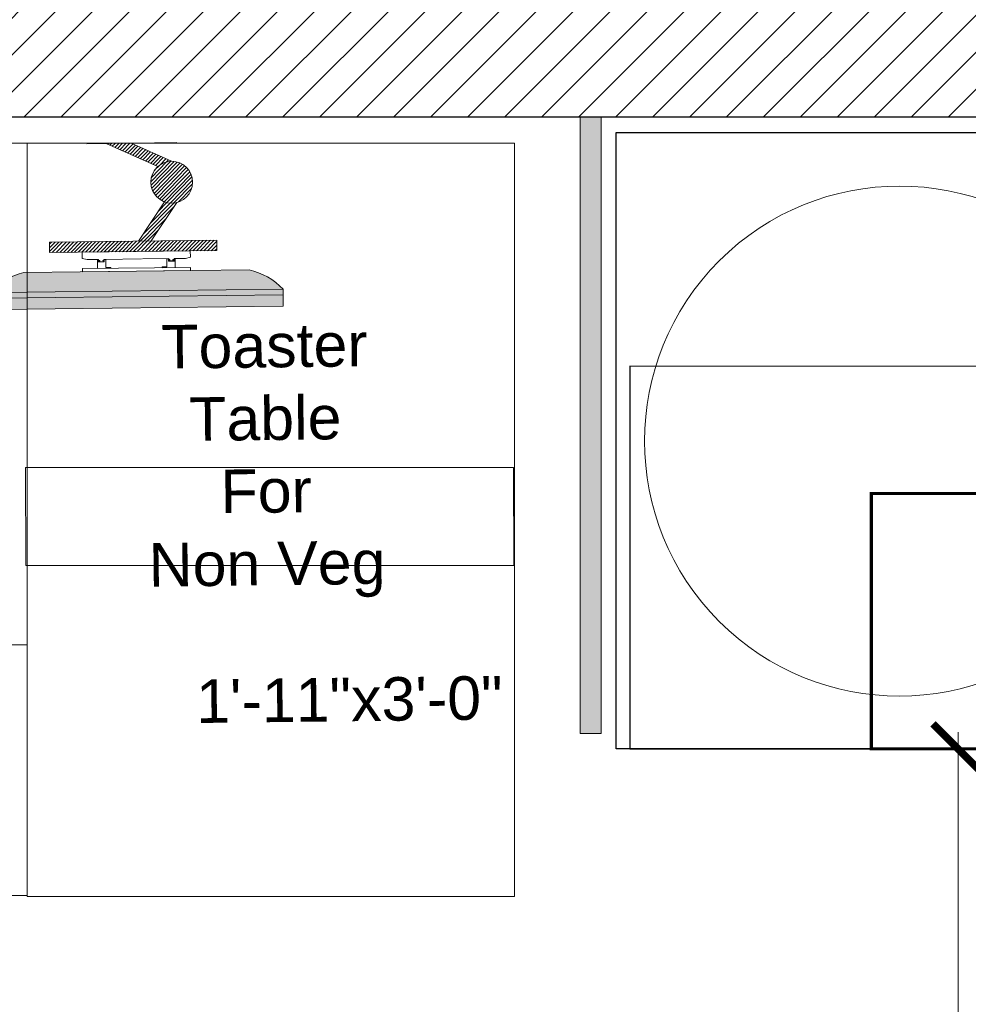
# Model space of a CAD drawing. Header units: millimetres. Extents: x -39166 to 36719, y -31650 to 11510.
# Tile 16 of 38: x 1287 to 2421, y -23406 to -22229. Entities that reach past the tile are written whole.
import ezdxf

# ---------------------------------------------------------------- set-up
doc = ezdxf.new("R2010")
doc.units = ezdxf.units.MM
doc.header["$LTSCALE"] = 500
doc.header["$MEASUREMENT"] = 0
doc.header["$PDMODE"] = 35
doc.header["$PDSIZE"] = -9
doc.linetypes.add('DOT2', pattern=[0.125, 0, -0.125])
doc.linetypes.add('L1-1 08-30-2012$0$HIDDENX2', pattern=[0.75, 0.5, -0.25])
for name, color, linetype, lineweight in [('02_EQUIPMENT', 124, 'Continuous', 0), ('02_EQUIPMENT-NON VEG', 1, 'Continuous', 0), ('02_EQUIPMENT-TEXT', 7, 'Continuous', 0), ('boh partition', 7, 'Continuous', 5), ('DIM', 7, 'Continuous', 9), ('equipment', 124, 'Continuous', 0), ('TEXT-1', 7, 'Continuous', 5)]:
    doc.layers.add(name, color=color, linetype=linetype, lineweight=lineweight)
doc.styles.add('DIM_75', font='arial.ttf', dxfattribs={"height": 4.5})
doc.styles.get("Standard").update_dxf_attribs({"font": 'arial.ttf', "height": 100})
doc.dimstyles.new('FT-Mts', dxfattribs={"dimscale": 10, "dimtxt": 20, "dimasz": 6, "dimexe": 5, "dimexo": 5, "dimgap": 2, "dimtad": 0, "dimtoh": 1, "dimdec": 0, "dimzin": 9, "dimdsep": 46, "dimtxsty": 'Standard', "dimblk": 'ARCHTICK', "dimcen": 5, "dimdle": 2, "dimclrd": 256, "dimclre": 253, "dimclrt": 6, "dimadec": 0, "dimazin": 2, "dimtfac": 1, "dimtdec": 0, "dimtofl": 0, "dimtmove": 0, "dimatfit": 3, "dimfxl": 0, "dimtolj": 1, "dimtzin": 0, "dimlwd": -1, "dimlwe": 0, "dimarcsym": 0})

# ---------------------------------------------------------------- blocks, each defined once
blk = doc.blocks.new('COMBINED BURGER STATION')
blk.add_line((-9.313225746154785e-10, 0), (-9.313225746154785e-10, -35.97400011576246))
for points in [[(-57.00000000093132, -35.97400011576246), (-57.00000000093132, 0), (0, 0), (0, -35.97400011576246), (-57.00000000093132, -35.97400011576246)], [(0, -23.9966263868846), (-57.00000000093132, -23.9966263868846)]]:
    blk.add_lwpolyline(points)
blk = doc.blocks.new('sd sd fsd')
at = {"ltscale": 2}
for points in [[(-562151.5604830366, -31360.38950733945), (-562151.5604830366, -31360.92796887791), (-562165.5604830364, -31360.92796887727), (-562165.5604830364, -31360.3895073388)], [(-562151.5604830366, -31360.92796887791), (-562151.5604830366, -31361.19719964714), (-562165.5604830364, -31361.19719964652), (-562165.5604830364, -31360.92796887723)]]:
    blk.add_hatch(color=252, dxfattribs=at).paths.add_polyline_path(points)
h = blk.add_hatch(color=252, dxfattribs=at)
edge = h.paths.add_edge_path()
edge.add_line((-562153.1758676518, -31362.13950733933), (-562163.9450984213, -31362.13950733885))
edge.add_arc((-562163.2842941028, -31359.15093070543), 3.060760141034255, 221.9551948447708, 257.53193081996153, ccw=False)
edge.add_line((-562165.5604830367, -31361.19719964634), (-562151.5604830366, -31361.19719964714))
edge.add_arc((-562153.8366719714, -31359.15093070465), 3.060760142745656, 282.4680691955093, 318.0448051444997, ccw=False)
h = blk.add_hatch()
h.set_pattern_fill('ANSI31', color=8, style=0)
h.set_pattern_definition([(315, (-187.2075386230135, -62433.52957595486), (-0.0883883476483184, -0.0883883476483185), [])])
h.paths.add_polyline_path([(-562158.749360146, -31368.26793557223), (-562159.942970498, -31368.26793557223), (-562157.4830188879, -31367.13310236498, 0.1814990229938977), (-562156.8250453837, -31367.38020416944)])
h.paths.add_polyline_path([(-562157.8248818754, -31366.38020418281, -1), (-562155.8248818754, -31366.38020418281, -1)])
h.paths.add_polyline_path([(-562156.5973505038, -31365.40643343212, 0.1481835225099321), (-562157.1761358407, -31365.44392396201), (-562158.4395416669, -31363.58181503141), (-562157.8353197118, -31363.58181503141)])
h.paths.add_polyline_path([(-562154.7033590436, -31363.58181503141), (-562162.7033590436, -31363.58181503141), (-562162.7033590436, -31363.08181503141), (-562154.7033590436, -31363.08181503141)])
at = {"color": 8}
for p, q in [((-562151.5604830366, -31360.38950733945), (-562165.5604830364, -31360.38950733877)), ((-562165.5604830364, -31360.38950733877), (-562165.5604830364, -31360.92796887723)), ((-562151.5604830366, -31360.92796887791), (-562151.5604830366, -31360.38950733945)), ((-562151.5604830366, -31360.92796887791), (-562165.5604830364, -31360.92796887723)), ((-562165.5604830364, -31360.92796887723), (-562165.5604830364, -31361.19719964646)), ((-562165.5604830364, -31360.92796887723), (-562151.5604830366, -31360.92796887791)), ((-562151.5604830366, -31361.19719964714), (-562151.5604830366, -31360.92796887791)), ((-562165.5604830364, -31361.19719964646), (-562151.5604830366, -31361.19719964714)), ((-562163.9450984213, -31362.13950733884), (-562153.175867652, -31362.13950733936)), ((-562161.1457625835, -31362.13950733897), (-562155.97520349, -31362.13950733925)), ((-562161.1457625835, -31362.29733085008), (-562161.1457625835, -31362.13950733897)), ((-562155.97520349, -31362.29733085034), (-562161.1457625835, -31362.29733085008)), ((-562160.4218150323, -31362.29733085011), (-562160.4218150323, -31362.70647388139)), ((-562159.7896147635, -31362.29733085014), (-562160.4218150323, -31362.29733085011)), ((-562160.0154433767, -31362.71782837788), (-562160.0154433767, -31362.34304975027)), ((-562160.0154433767, -31362.34304975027), (-562159.7896147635, -31362.34304975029)), ((-562159.7896147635, -31362.34304975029), (-562159.7896147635, -31362.29733085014)), ((-562157.3313513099, -31362.34304975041), (-562157.3313513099, -31362.29733085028)), ((-562157.3313513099, -31362.29733085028), (-562156.6991510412, -31362.29733085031)), ((-562157.1055226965, -31362.34304975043), (-562157.3313513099, -31362.34304975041)), ((-562157.1055226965, -31362.71782837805), (-562157.1055226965, -31362.34304975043)), ((-562156.6991510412, -31362.29733085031), (-562156.6991510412, -31362.7064738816)), ((-562155.97520349, -31362.13950733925), (-562155.97520349, -31362.29733085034)), ((-562161.1457625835, -31362.7894165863), (-562160.9152907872, -31362.72651509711)), ((-562161.1457625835, -31363.08181503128), (-562161.1457625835, -31362.7894165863)), ((-562160.9152907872, -31362.72651509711), (-562160.3700662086, -31362.72651509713)), ((-562160.4218150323, -31362.70647388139), (-562160.379054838, -31362.7064738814)), ((-562160.379054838, -31362.65987229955), (-562160.379054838, -31362.60996066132)), ((-562160.379054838, -31362.60996066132), (-562160.1006641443, -31362.60996066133)), ((-562160.3068461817, -31362.65987229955), (-562160.379054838, -31362.65987229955)), ((-562160.379054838, -31362.7064738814), (-562160.379054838, -31362.67152771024)), ((-562160.379054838, -31362.67152771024), (-562160.3068461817, -31362.67152771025)), ((-562160.3700662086, -31362.65154733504), (-562160.3700662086, -31362.61732335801)), ((-562160.3700662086, -31362.61732335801), (-562160.1112364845, -31362.61732335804)), ((-562160.2995696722, -31362.65154733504), (-562160.3700662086, -31362.65154733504)), ((-562160.3700662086, -31362.72651509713), (-562160.3700662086, -31362.67953235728)), ((-562160.3700662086, -31362.67953235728), (-562160.2995696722, -31362.67953235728)), ((-562160.3068461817, -31362.67152771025), (-562160.3068461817, -31362.65987229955)), ((-562160.2995696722, -31362.67953235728), (-562160.2995696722, -31362.65154733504)), ((-562160.1112364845, -31362.65154733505), (-562160.1575921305, -31362.65154733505)), ((-562160.1575921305, -31362.65154733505), (-562160.1575921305, -31362.67953235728)), ((-562160.1575921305, -31362.67953235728), (-562160.1112364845, -31362.6795323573)), ((-562160.1006641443, -31362.65579992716), (-562160.1510860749, -31362.65579992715)), ((-562160.1510860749, -31362.65579992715), (-562160.1510860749, -31362.67399520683)), ((-562160.1510860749, -31362.67399520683), (-562160.1006641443, -31362.67399520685)), ((-562160.1112364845, -31362.61732335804), (-562160.1112364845, -31362.65154733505)), ((-562160.1112364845, -31362.6795323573), (-562160.1112364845, -31362.72651509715)), ((-562160.1112364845, -31362.72651509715), (-562158.3112850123, -31362.72651509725)), ((-562160.1006641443, -31362.60996066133), (-562160.1006641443, -31362.65579992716)), ((-562160.1006641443, -31362.67399520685), (-562160.1006641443, -31362.71782837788)), ((-562160.1006641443, -31362.71782837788), (-562160.0154433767, -31362.71782837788)), ((-562157.0097295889, -31362.72651509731), (-562158.2712195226, -31362.72651509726)), ((-562157.0203019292, -31362.71782837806), (-562157.1055226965, -31362.71782837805)), ((-562156.7419112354, -31362.60996066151), (-562157.0203019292, -31362.6099606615)), ((-562157.0203019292, -31362.6099606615), (-562157.0203019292, -31362.65579992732)), ((-562157.0203019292, -31362.65579992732), (-562156.9698799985, -31362.65579992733)), ((-562156.9698799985, -31362.67399520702), (-562157.0203019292, -31362.67399520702)), ((-562157.0203019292, -31362.67399520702), (-562157.0203019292, -31362.71782837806)), ((-562156.7508998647, -31362.61732335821), (-562157.0097295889, -31362.6173233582)), ((-562157.0097295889, -31362.6173233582), (-562157.0097295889, -31362.65154733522)), ((-562157.0097295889, -31362.65154733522), (-562156.9633739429, -31362.65154733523)), ((-562156.9633739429, -31362.67953235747), (-562157.0097295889, -31362.67953235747)), ((-562157.0097295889, -31362.67953235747), (-562157.0097295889, -31362.72651509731)), ((-562156.9698799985, -31362.65579992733), (-562156.9698799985, -31362.67399520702)), ((-562156.9633739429, -31362.65154733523), (-562156.9633739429, -31362.67953235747)), ((-562156.821396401, -31362.67953235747), (-562156.821396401, -31362.65154733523)), ((-562156.821396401, -31362.65154733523), (-562156.7508998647, -31362.65154733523)), ((-562156.7508998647, -31362.67953235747), (-562156.821396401, -31362.67953235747)), ((-562156.8141198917, -31362.67152771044), (-562156.8141198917, -31362.65987229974)), ((-562156.8141198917, -31362.65987229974), (-562156.7419112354, -31362.65987229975)), ((-562156.7419112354, -31362.67152771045), (-562156.8141198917, -31362.67152771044)), ((-562156.7508998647, -31362.65154733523), (-562156.7508998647, -31362.61732335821)), ((-562156.7508998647, -31362.72651509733), (-562156.7508998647, -31362.67953235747)), ((-562156.2056752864, -31362.72651509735), (-562156.7508998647, -31362.72651509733)), ((-562156.7419112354, -31362.65987229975), (-562156.7419112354, -31362.60996066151)), ((-562156.7419112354, -31362.7064738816), (-562156.7419112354, -31362.67152771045)), ((-562156.6991510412, -31362.7064738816), (-562156.7419112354, -31362.7064738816)), ((-562155.97520349, -31362.78941658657), (-562156.2056752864, -31362.72651509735)), ((-562155.97520349, -31362.78941658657), (-562155.97520349, -31363.08181503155)), ((-562162.7033590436, -31363.08181503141), (-562154.7033590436, -31363.08181503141)), ((-562162.7033590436, -31363.58181503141), (-562162.7033590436, -31363.08181503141)), ((-562155.97520349, -31363.08181503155), (-562161.1457625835, -31363.08181503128)), ((-562154.7033590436, -31363.08181503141), (-562154.7033590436, -31363.58181503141)), ((-562154.7033590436, -31363.58181503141), (-562162.7033590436, -31363.58181503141)), ((-562157.1761358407, -31365.44392396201), (-562158.4395416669, -31363.58181503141)), ((-562156.5973505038, -31365.40643343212), (-562157.8353197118, -31363.58181503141)), ((-562159.942970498, -31368.26793557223), (-562157.4830188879, -31367.13310236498)), ((-562158.749360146, -31368.26793557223), (-562156.8250453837, -31367.38020416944))]:
    blk.add_line(p, q, dxfattribs=at)
at = {"color": 8, "linetype": 'ByBlock'}
blk.add_line((-562160.8634304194, -31368.26793557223), (-562156.5604830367, -31368.26793557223), dxfattribs=at)
blk.add_line((-562160.8634304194, -31368.26793557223), (-562156.5604830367, -31368.26793557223), dxfattribs=at)
at = {"color": 8}
blk.add_circle((-562156.8248818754, -31366.38020418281), 0.999999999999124, dxfattribs=at)
for centre, start, end in [((-562163.2842941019, -31359.15093070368), 221.9551948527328, 257.5319308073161), ((-562153.8366719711, -31359.15093070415), 282.4680691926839, 318.0448051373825)]:
    blk.add_arc(centre, 3.060760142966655, start, end, dxfattribs=at)
blk = doc.blocks.new('Rice Cooker_01')
at = {"lineweight": 30}
blk.add_lwpolyline([(13971.66501385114, -404.2571589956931), (13923.66515862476, -404.2552292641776), (13923.66515862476, -433.2552292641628), (13971.66501385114, -433.2571589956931), (13971.66501385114, -404.2571589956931)], dxfattribs=at)
at = {"color": 0, "lineweight": 30}
blk.add_lwpolyline([(13924.30230861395, -422.2561941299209), (13924.30230861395, -404.2561941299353), (13951.30230861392, -404.2561941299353), (13951.30230861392, -422.2561941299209)], close=True, dxfattribs=at)
at = {"linetype": 'L1-1 08-30-2012$0$HIDDENX2', "lineweight": 30, "const_width": 0.15}
blk.add_lwpolyline([(13935.66501385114, -416.2726075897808), (13935.66501385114, -404.2561941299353), (13971.66501385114, -404.2561941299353), (13971.66501385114, -416.2726075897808)], close=True, dxfattribs=at)
at = {"extrusion": (0, 0, -0.9999999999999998)}
blk.add_ellipse((13936.99574081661, -418.7373520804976), major_axis=(8.485255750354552, -8.485255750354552), ratio=0.9999999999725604, start_param=4.712388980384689, end_param=10.99557428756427, dxfattribs=at)
blk = doc.blocks.new('_ArchTick')
at = {"color": 0, "linetype": 'ByBlock', "const_width": 0.15}
blk.add_lwpolyline([(-0.5, -0.5), (0.5, 0.5)], dxfattribs=at)
blk = doc.blocks.new('*D108')
at = {"layer": 'DEFPOINTS', "color": 0}
for p in [(2452.007307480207, -23100.69096418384), (2408.500000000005, -24276.85405373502), (2452.067791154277, -24276.85405373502, -2.09507822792e-06)]:
    blk.add_point(p, dxfattribs=at)
at = {"layer": 'DIM'}
blk.add_line((2408.500000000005, -23080.69096418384), (2408.500000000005, -24296.85405373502), dxfattribs=at)
at = {"layer": 'DIM', "color": 253, "linetype": 'DOT2', "lineweight": 0}
for p, q in [((2402.007307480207, -23100.69096418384), (2358.500000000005, -23100.69096418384)), ((2402.067791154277, -24276.85405373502), (2358.500000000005, -24276.85405373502))]:
    blk.add_line(p, q, dxfattribs=at)
at = {"layer": 'DIM', "xscale": 60, "yscale": 60, "zscale": 60}
for p, rotation in [((2408.500000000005, -23100.69096418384), 90), ((2408.500000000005, -24276.85405373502), 270)]:
    blk.add_blockref('_ArchTick', p, dxfattribs=dict(at, rotation=rotation))
at = {"layer": 'DIM', "color": 0, "char_height": 100, "attachment_point": 5, "rotation": 90}
for s, insert in [('\\A1;[3\'-11"]', (2492.585948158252, -23688.77250895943)), ('\\A1;1175', (2337.442701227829, -23688.77250895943))]:
    blk.add_mtext(s, dxfattribs=dict(at, insert=insert))
blk = doc.blocks.new('*U57')
at = {"layer": 'boh partition'}
h = blk.add_hatch(color=256, dxfattribs=at)
h.dxf.hatch_style = 1
h.paths.add_polyline_path([(-22.54095401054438, 1049.932989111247), (2.858996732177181, 1049.863822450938), (0.8533892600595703, 313.3765334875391), (-24.54656136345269, 313.4457006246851)])
blk.add_lwpolyline([(-22.54095401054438, 1049.932989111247), (2.858996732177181, 1049.863822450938), (0.8533892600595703, 313.3765334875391), (-24.54656136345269, 313.4457006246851)], close=True, dxfattribs=at)

msp = doc.modelspace()

# ---------------------------------------------------------------- hatches: boundary and pattern name
at = {"layer": 'TEXT-1', "ltscale": 0.05}
h = msp.add_hatch(dxfattribs=at)
h.set_pattern_fill('ANSI31', color=251, scale=250)
h.set_pattern_definition([(45, (0, -26510.10887611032), (-22.09708691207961, 22.09708691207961), [])])
h.paths.add_polyline_path([(3220.919881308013, -15833.09600352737), (-2129.080118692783, -15833.09600352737), (-2129.080118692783, -21170.59600352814), (-766.5801186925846, -21170.59600352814), (-766.5801186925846, -28183.09600352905), (7783.419881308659, -28183.09600352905), (7783.419881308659, -24808.09600352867), (5945.919881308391, -24808.09600352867), (5945.919881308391, -20858.0960035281), (5170.919881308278, -20858.0960035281), (5170.919881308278, -15833.09600352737), (4120.919881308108, -15833.09600352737), (4120.919881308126, -15983.09600352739), (5020.919881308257, -15983.09600352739), (5020.919881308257, -21008.09600352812), (5795.919881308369, -21008.09600352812), (5795.919881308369, -22283.0960035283), (5795.919881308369, -22433.09600352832), (5795.919881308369, -24958.09600352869), (7633.419881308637, -24958.09600352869), (7633.419881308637, -27133.09600352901), (7633.419881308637, -27283.09600352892), (7633.419881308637, -28033.09600352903), (4583.419881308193, -28033.09600352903), (4583.419881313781, -28183.09600352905), (433.41988130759, -28183.09600352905), (433.41988130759, -28033.09600352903), (358.4198813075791, -28033.09600352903), (-616.5801186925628, -28033.09600352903), (-616.5801186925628, -25620.59600352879), (1292.913416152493, -25620.59600352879), (1292.926346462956, -25470.59600352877), (-616.5801186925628, -25470.59600352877), (-616.5801186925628, -22345.59600352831), (3833.419881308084, -22345.59600352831), (3833.419881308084, -22195.59600352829), (-616.5801186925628, -22195.59600352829), (-616.5801186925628, -21020.59600352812), (-1979.080118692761, -21020.59600352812), (-1979.080118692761, -19283.09600352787), (-1979.080118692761, -19133.09600352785), (-1979.080118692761, -15983.09600352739), (-179.0801186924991, -15983.09600352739), (-29.0801186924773, -15983.09600352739), (3220.919881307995, -15983.09600352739)])

# ---------------------------------------------------------------- linework, layer by layer
msp.add_line((3833.419881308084, -22345.59600352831), (-616.5801186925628, -22345.59600352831))
at = {"layer": '02_EQUIPMENT-NON VEG'}
for points in [[(1295.91988133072, -22376.59600352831), (1878.268326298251, -22376.59600352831), (1878.268326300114, -23277.21167359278), (1295.91988133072, -23277.21167359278)], [(1294.146712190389, -22881.65278518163), (1877.447281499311, -22881.65278518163), (1877.375496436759, -22764.31046028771), (1294.074927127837, -22764.31046028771)]]:
    msp.add_lwpolyline(points, close=True, dxfattribs=at)
at = {"layer": 'TEXT-1', "ltscale": 0.05}
msp.add_lwpolyline([(-1979.080118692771, -15983.0960035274), (-1979.08011869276, -21020.59600352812), (-616.5801186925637, -21020.59600352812), (-616.5801186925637, -22195.59600352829), (3833.419881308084, -22195.59600352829), (3833.419881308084, -22345.59600352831), (-616.5801186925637, -22345.59600352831), (-616.5801186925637, -25470.59600352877), (1292.919881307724, -25470.59600352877), (1292.919881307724, -25620.59600352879), (-616.5801186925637, -25620.59600352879), (-616.5801186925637, -28033.09600352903), (7633.419881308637, -28033.09600352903), (7633.419881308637, -24958.09600352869), (5795.919881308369, -24958.09600352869), (5795.919881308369, -22433.09600143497), (4995.919881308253, -22433.09600143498), (4995.919881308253, -22283.09600143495), (5795.919881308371, -22283.09600143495), (5795.919881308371, -21008.09600352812), (5020.919881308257, -21007.09600352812), (5021.220006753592, -15983.10964912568)], dxfattribs=at)

# ---------------------------------------------------------------- block references
at = {"rotation": 0.1521783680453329}
msp.add_blockref('*U57', (1982.097833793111, -23395.62892683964), dxfattribs=at)
at = {"layer": '02_EQUIPMENT', "xscale": -24.98874918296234, "yscale": 24.98874918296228, "zscale": 24.98874918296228, "rotation": 180.6733943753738}
msp.add_blockref('sd sd fsd', (14057306.20969079, -641079.0206720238), dxfattribs=at)
at = {"layer": '02_EQUIPMENT-NON VEG', "xscale": 25, "yscale": 25, "zscale": 25}
msp.add_blockref('COMBINED BURGER STATION', (1295.91988133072, -22376.59600352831), dxfattribs=at)
at = {"layer": 'equipment', "xscale": -25.40000000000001, "yscale": 25.4, "zscale": 25.4, "rotation": 179.9951695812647}
msp.add_blockref('Rice Cooker_01', (-351661.9495257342, -33338.9378124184), dxfattribs=at)

# ---------------------------------------------------------------- texts
at = {"layer": '02_EQUIPMENT-TEXT', "char_height": 62.47187295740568, "width": 878.5960954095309, "attachment_point": 2, "rotation": 0.6733943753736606, "style": 'DIM_75'}
for s, insert in [('{\\H0.83333x;Toaster\\PTable \\PFor \\PNon Veg}', (1579.257191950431, -22592.77494995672)), ('{\\H0.83333x;1\'-11"x3\'-0"}', (1680.757191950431, -23015.55886374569))]:
    msp.add_mtext(s, dxfattribs=dict(at, insert=insert))

# ---------------------------------------------------------------- dimensions: what is measured, and where the dimension line sits
at = {"layer": 'DIM'}
dim = msp.add_linear_dim(base=(2408.500000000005, -24276.85405373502), p1=(2452.007307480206, -23100.69096418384), p2=(2452.067791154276, -24276.85405373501, -2.09507822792e-06), angle=90, dimstyle='FT-Mts', override={"dimtxt": 8, "dimtad": 1, "dimtoh": 0, "dimrnd": 5, "dimpost": '\\X', "dimclrt": 0, "dimfxl": 2}, dxfattribs=at)
dim.commit()
dim.dimension.update_dxf_attribs({"geometry": '*D108', "text_midpoint": (2408.499999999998, -23688.77250895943)})

doc.saveas('drawing.dxf')
